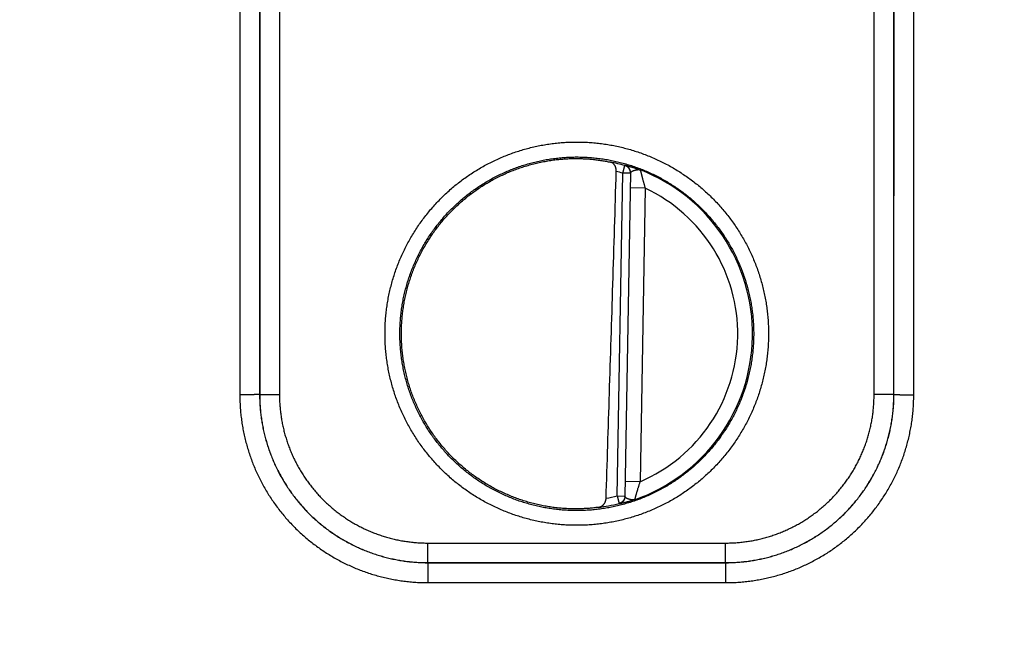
# Model space of a CAD drawing. Header units: inches. Extents: x 0 to 34, y 0 to 22.
# Tile 27 of 105: x 17.068 to 18.062, y 10.93 to 11.547. Entities that reach past the tile are written whole.
import ezdxf

# ---------------------------------------------------------------- set-up
doc = ezdxf.new("R2010")
doc.units = ezdxf.units.IN
doc.header["$LTSCALE"] = 1.87
doc.header["$MEASUREMENT"] = 0
doc.layers.get('0').update_dxf_attribs({"linetype": 'CONTINUOUS'})
doc.layers.add('DIMENSIONS', color=7, linetype='CONTINUOUS')
doc.styles.get("Standard").update_dxf_attribs({"font": 'txt', "width": 0.8})
doc.dimstyles.new('DIMSTYLE_1', dxfattribs={"dimtxt": 0.125, "dimasz": 0.18, "dimexe": 0.18, "dimexo": 0.0625, "dimgap": 0.09, "dimtad": 0, "dimtih": 1, "dimtoh": 1, "dimzin": 4, "dimdsep": 46, "dimtxsty": 'STANDARD', "dimblk": '_FILLED', "dimblk1": '_FILLED', "dimblk2": '_FILLED', "dimcen": 0.09, "dimadec": 0, "dimazin": 0, "dimtp": 0.02, "dimtm": 0.02, "dimtfac": 1, "dimtofl": 0, "dimtmove": 0, "dimatfit": 3, "dimldrblk": '_FILLED', "dimfxl": 1, "dimtolj": 1, "dimtzin": 4, "dimarcsym": 0})

# ---------------------------------------------------------------- blocks, each defined once
blk = doc.blocks.new('_FILLED')
at = {"color": 0, "linetype": 'BYBLOCK'}
blk.add_solid([(0, 0), (-1, 0.1736), (-1, -0.1736)], dxfattribs=at)
blk = doc.blocks.new('*D7')
at = {"layer": 'DIMENSIONS', "color": 2, "linetype": 'CONTINUOUS'}
for p, q in [((13.29323, 10.81557), (13.29323, 13.39823)), ((21.17348, 10.14673), (21.17348, 13.39823)), ((13.29323, 13.27323), (16.55836, 13.27323)), ((21.17348, 13.27323), (17.90836, 13.27323))]:
    blk.add_line(p, q, dxfattribs=at)
at = {"layer": 'DIMENSIONS', "color": 2, "linetype": 'CONTINUOUS', "xscale": 0.18, "yscale": 0.18, "zscale": 0.18, "rotation": 180}
blk.add_blockref('_FILLED', (13.29323, 13.27323), dxfattribs=at)
at = {"layer": 'DIMENSIONS', "color": 2, "linetype": 'CONTINUOUS', "xscale": 0.18, "yscale": 0.18, "zscale": 0.18}
blk.add_blockref('_FILLED', (21.17348, 13.27323), dxfattribs=at)
at = {"layer": 'DIMENSIONS', "color": 2, "linetype": 'CONTINUOUS', "width": 0.8}
for s, p in [('7.88', (16.62086, 13.21073)), ('[', (17.14586, 13.21073)), ('200.2', (17.24586, 13.21073)), (']', (17.74586, 13.21073))]:
    blk.add_text(s, height=0.125, dxfattribs=at).set_placement(p)

msp = doc.modelspace()

# ---------------------------------------------------------------- linework, layer by layer
at = {"color": 7, "linetype": 'CONTINUOUS'}
for p, q in [((17.29, 11.74297), (17.29008, 11.16763)), ((17.30999, 11.74315), (17.31008, 11.16781)), ((17.95089, 11.16781), (17.95097, 11.74315)), ((17.97088, 11.16763), (17.97097, 11.74297)), ((17.31025, 11.70402), (17.31017, 11.16789)), ((17.33025, 11.70384), (17.33016, 11.16772)), ((17.9308, 11.16772), (17.93072, 11.70384)), ((17.9508, 11.16789), (17.95072, 11.70402)), ((17.67695, 11.3916), (17.67911, 11.39917)), ((17.67125, 11.06535), (17.67695, 11.3916)), ((17.68482, 11.39146), (17.67695, 11.3916)), ((17.68483, 11.39182), (17.67912, 11.06485)), ((17.69956, 11.37639), (17.68456, 11.37666)), ((17.69956, 11.37639), (17.69438, 11.07975)), ((17.31008, 11.16781), (17.31017, 11.16789)), ((17.95089, 11.16781), (17.9508, 11.16789)), ((17.69438, 11.07975), (17.67938, 11.08001)), ((17.67125, 11.06535), (17.67913, 11.06521)), ((17.67125, 11.06535), (17.67315, 11.05771)), ((17.48012, 11.01772), (17.78085, 11.01772)), ((17.48012, 10.99789), (17.48012, 11.01772)), ((17.78085, 10.99789), (17.78085, 11.01772)), ((17.48008, 10.99786), (17.48008, 10.97769)), ((17.48009, 10.99786), (17.78088, 10.99786)), ((17.48012, 10.99789), (17.78085, 10.99789)), ((17.78088, 10.99786), (17.78088, 10.97769)), ((17.48008, 10.97769), (17.78088, 10.97769))]:
    msp.add_line(p, q, dxfattribs=at)
for radius, start, end in [(0.17675, 74.03059, 78.93522), (0.16888, 74.03064, 76.33344), (0.17756, 289.20153, 68.79851), (0.16257, 293.14471, 64.85529), (0.16888, 280.09604, 283.96948), (0.17675, 277.00613, 283.96941)]:
    msp.add_arc((17.63048, 11.22923), radius, start, end, dxfattribs=at)
for points, knots in [([(17.63048, 11.03563), (17.6284, 11.03563), (17.62422, 11.0357), (17.61796, 11.036), (17.61171, 11.03651), (17.60547, 11.03722), (17.59926, 11.03813), (17.59309, 11.03924), (17.58695, 11.04055), (17.58086, 11.04206), (17.57482, 11.04376), (17.56884, 11.04566), (17.56293, 11.04775), (17.55708, 11.05004), (17.55132, 11.05251), (17.54563, 11.05516), (17.54004, 11.058), (17.53453, 11.06102), (17.52914, 11.06422), (17.52384, 11.06759), (17.51866, 11.07113), (17.51359, 11.07483), (17.50865, 11.0787), (17.50384, 11.08272), (17.49916, 11.0869), (17.49461, 11.09123), (17.49021, 11.0957), (17.48596, 11.10031), (17.48186, 11.10506), (17.47791, 11.10994), (17.47412, 11.11494), (17.4705, 11.12007), (17.46705, 11.1253), (17.46376, 11.13065), (17.46065, 11.1361), (17.45772, 11.14165), (17.45497, 11.14729), (17.45241, 11.15302), (17.45003, 11.15882), (17.44784, 11.16471), (17.44585, 11.17065), (17.44404, 11.17666), (17.44243, 11.18273), (17.44102, 11.18884), (17.43981, 11.195), (17.4388, 11.20119), (17.43799, 11.20742), (17.43738, 11.21366), (17.43697, 11.21992), (17.43677, 11.2262), (17.43677, 11.23247), (17.43697, 11.23874), (17.43738, 11.245), (17.43799, 11.25125), (17.4388, 11.25747), (17.43981, 11.26367), (17.44102, 11.26982), (17.44243, 11.27594), (17.44404, 11.282), (17.44585, 11.28801), (17.44784, 11.29396), (17.45003, 11.29984), (17.45241, 11.30565), (17.45497, 11.31138), (17.45772, 11.31702), (17.46065, 11.32257), (17.46376, 11.32802), (17.46704, 11.33336), (17.4705, 11.3386), (17.47412, 11.34373), (17.47791, 11.34873), (17.48185, 11.35361), (17.48596, 11.35836), (17.49021, 11.36297), (17.49461, 11.36744), (17.49916, 11.37177), (17.50384, 11.37595), (17.50865, 11.37997), (17.51359, 11.38384), (17.51866, 11.38754), (17.52384, 11.39108), (17.52913, 11.39445), (17.53453, 11.39764), (17.54003, 11.40066), (17.54563, 11.4035), (17.55132, 11.40616), (17.55708, 11.40863), (17.56293, 11.41091), (17.56884, 11.41301), (17.57482, 11.41491), (17.58086, 11.41661), (17.58695, 11.41812), (17.59309, 11.41943), (17.59926, 11.42054), (17.60547, 11.42145), (17.61171, 11.42216), (17.61796, 11.42267), (17.62422, 11.42297), (17.6284, 11.42304), (17.63048, 11.42304)], [0, 0, 0, 0, 0.010287, 0.020587, 0.030895, 0.041207, 0.05152, 0.06183, 0.072139, 0.082448, 0.092757, 0.103066, 0.113374, 0.123682, 0.133992, 0.144304, 0.154615, 0.164924, 0.175232, 0.185541, 0.195852, 0.206164, 0.216474, 0.226782, 0.237091, 0.247401, 0.257712, 0.268022, 0.278332, 0.288641, 0.298951, 0.309261, 0.319572, 0.329882, 0.340192, 0.350501, 0.360811, 0.371121, 0.381431, 0.391741, 0.402051, 0.412362, 0.422672, 0.432982, 0.443292, 0.453602, 0.463912, 0.474222, 0.484533, 0.494843, 0.505153, 0.515463, 0.525774, 0.536084, 0.546394, 0.556705, 0.567015, 0.577325, 0.587635, 0.597946, 0.608256, 0.618566, 0.628876, 0.639187, 0.649497, 0.659807, 0.670117, 0.680427, 0.690737, 0.701048, 0.711358, 0.721668, 0.731977, 0.742288, 0.752599, 0.762909, 0.773219, 0.783528, 0.793838, 0.804148, 0.814458, 0.824766, 0.835074, 0.845383, 0.855694, 0.866006, 0.876316, 0.886624, 0.896933, 0.907243, 0.917553, 0.927863, 0.938171, 0.948482, 0.958794, 0.969106, 0.979413, 0.989713, 1, 1, 1, 1]), ([(17.63048, 11.42304), (17.63257, 11.42304), (17.63675, 11.42297), (17.64301, 11.42267), (17.64926, 11.42216), (17.65549, 11.42145), (17.6617, 11.42054), (17.66788, 11.41943), (17.67402, 11.41812), (17.68011, 11.41661), (17.68615, 11.41491), (17.69212, 11.41301), (17.69804, 11.41091), (17.70388, 11.40863), (17.70965, 11.40616), (17.71534, 11.4035), (17.72093, 11.40066), (17.72643, 11.39764), (17.73183, 11.39445), (17.73713, 11.39108), (17.74231, 11.38754), (17.74737, 11.38384), (17.75232, 11.37997), (17.75713, 11.37595), (17.76181, 11.37177), (17.76636, 11.36744), (17.77076, 11.36297), (17.77501, 11.35836), (17.77911, 11.35361), (17.78306, 11.34873), (17.78685, 11.34373), (17.79047, 11.3386), (17.79392, 11.33336), (17.79721, 11.32802), (17.80032, 11.32257), (17.80325, 11.31702), (17.80599, 11.31138), (17.80856, 11.30565), (17.81094, 11.29984), (17.81313, 11.29396), (17.81512, 11.28801), (17.81693, 11.282), (17.81853, 11.27594), (17.81995, 11.26982), (17.82116, 11.26367), (17.82217, 11.25747), (17.82298, 11.25125), (17.82359, 11.245), (17.82399, 11.23874), (17.8242, 11.23247), (17.8242, 11.2262), (17.82399, 11.21992), (17.82359, 11.21366), (17.82298, 11.20742), (17.82217, 11.20119), (17.82116, 11.195), (17.81995, 11.18884), (17.81853, 11.18273), (17.81693, 11.17666), (17.81512, 11.17065), (17.81313, 11.16471), (17.81094, 11.15882), (17.80856, 11.15302), (17.80599, 11.14729), (17.80325, 11.14165), (17.80032, 11.1361), (17.79721, 11.13065), (17.79392, 11.1253), (17.79047, 11.12006), (17.78685, 11.11494), (17.78306, 11.10994), (17.77911, 11.10506), (17.77501, 11.10031), (17.77076, 11.0957), (17.76635, 11.09123), (17.76181, 11.0869), (17.75713, 11.08272), (17.75231, 11.0787), (17.74737, 11.07483), (17.74231, 11.07112), (17.73713, 11.06759), (17.73183, 11.06422), (17.72643, 11.06102), (17.72093, 11.058), (17.71534, 11.05517), (17.70965, 11.05251), (17.70388, 11.05004), (17.69804, 11.04775), (17.69213, 11.04566), (17.68614, 11.04376), (17.68011, 11.04206), (17.67402, 11.04055), (17.66788, 11.03924), (17.6617, 11.03813), (17.65549, 11.03722), (17.64926, 11.03651), (17.64301, 11.036), (17.63675, 11.0357), (17.63257, 11.03563), (17.63048, 11.03563)], [0, 0, 0, 0, 0.010287, 0.020587, 0.030895, 0.041207, 0.05152, 0.06183, 0.072139, 0.082448, 0.092757, 0.103066, 0.113374, 0.123683, 0.133993, 0.144304, 0.154616, 0.164925, 0.175232, 0.185541, 0.195852, 0.206164, 0.216475, 0.226783, 0.237092, 0.247402, 0.257714, 0.268024, 0.278334, 0.288643, 0.298953, 0.309263, 0.319574, 0.329884, 0.340194, 0.350503, 0.360813, 0.371123, 0.381433, 0.391743, 0.402053, 0.412364, 0.422674, 0.432984, 0.443294, 0.453604, 0.463914, 0.474225, 0.484535, 0.494845, 0.505156, 0.515466, 0.525776, 0.536086, 0.546397, 0.556707, 0.567017, 0.577327, 0.587638, 0.597948, 0.608258, 0.618568, 0.628879, 0.639189, 0.649499, 0.659809, 0.670119, 0.680429, 0.69074, 0.70105, 0.71136, 0.72167, 0.73198, 0.74229, 0.752601, 0.762911, 0.773221, 0.78353, 0.79384, 0.80415, 0.814459, 0.824767, 0.835074, 0.845383, 0.855695, 0.866006, 0.876316, 0.886624, 0.896933, 0.907243, 0.917554, 0.927863, 0.938172, 0.948482, 0.958794, 0.969106, 0.979413, 0.989713, 1, 1, 1, 1]), ([(17.63048, 11.0505), (17.62851, 11.0505), (17.62457, 11.05056), (17.61867, 11.05085), (17.61277, 11.05134), (17.6069, 11.05203), (17.60105, 11.0529), (17.59524, 11.05397), (17.58946, 11.05523), (17.58373, 11.05669), (17.57805, 11.05833), (17.57243, 11.06015), (17.56687, 11.06217), (17.56138, 11.06436), (17.55597, 11.06674), (17.55063, 11.06929), (17.54539, 11.07202), (17.54024, 11.07492), (17.53518, 11.07799), (17.53024, 11.08122), (17.5254, 11.08462), (17.52067, 11.08817), (17.51607, 11.09188), (17.5116, 11.09574), (17.50725, 11.09974), (17.50304, 11.10388), (17.49896, 11.10816), (17.49504, 11.11258), (17.49126, 11.11712), (17.48763, 11.12178), (17.48415, 11.12656), (17.48084, 11.13145), (17.47769, 11.13645), (17.47471, 11.14155), (17.4719, 11.14675), (17.46926, 11.15204), (17.4668, 11.15741), (17.46451, 11.16286), (17.46241, 11.16838), (17.46049, 11.17397), (17.45876, 11.17962), (17.45722, 11.18532), (17.45586, 11.19107), (17.45469, 11.19686), (17.45372, 11.20269), (17.45294, 11.20855), (17.45236, 11.21443), (17.45196, 11.22033), (17.45177, 11.22623), (17.45177, 11.23214), (17.45196, 11.23805), (17.45235, 11.24394), (17.45294, 11.24982), (17.45372, 11.25568), (17.45469, 11.26151), (17.45585, 11.26731), (17.45721, 11.27306), (17.45875, 11.27876), (17.46048, 11.28441), (17.4624, 11.29), (17.4645, 11.29553), (17.46679, 11.30098), (17.46925, 11.30635), (17.47189, 11.31164), (17.4747, 11.31684), (17.47768, 11.32194), (17.48083, 11.32694), (17.48415, 11.33184), (17.48762, 11.33662), (17.49125, 11.34128), (17.49503, 11.34582), (17.49896, 11.35024), (17.50304, 11.35452), (17.50725, 11.35867), (17.5116, 11.36267), (17.51607, 11.36653), (17.52068, 11.37024), (17.5254, 11.37379), (17.53024, 11.37718), (17.53518, 11.38042), (17.54023, 11.38349), (17.54539, 11.38639), (17.55063, 11.38911), (17.55596, 11.39167), (17.56138, 11.39404), (17.56687, 11.39624), (17.57243, 11.39825), (17.57805, 11.40008), (17.58373, 11.40172), (17.58946, 11.40317), (17.59524, 11.40443), (17.60105, 11.4055), (17.6069, 11.40638), (17.61277, 11.40706), (17.61867, 11.40755), (17.62457, 11.40785), (17.62851, 11.40791), (17.63048, 11.40791)], [0, 0, 0, 0, 0.010531, 0.021062, 0.031592, 0.042123, 0.052654, 0.063186, 0.073717, 0.084246, 0.094773, 0.1053, 0.115826, 0.126354, 0.136883, 0.147415, 0.157946, 0.168474, 0.179002, 0.18953, 0.200058, 0.210586, 0.22111, 0.231632, 0.242154, 0.252678, 0.263201, 0.273724, 0.284246, 0.294768, 0.305291, 0.315813, 0.326336, 0.336858, 0.34738, 0.357902, 0.368425, 0.378948, 0.389471, 0.399994, 0.410517, 0.42104, 0.431564, 0.442088, 0.452611, 0.463135, 0.473659, 0.484183, 0.494708, 0.505232, 0.515756, 0.52628, 0.536805, 0.54733, 0.557855, 0.56838, 0.578905, 0.58943, 0.599955, 0.610481, 0.621006, 0.631531, 0.642057, 0.652583, 0.663109, 0.673634, 0.68416, 0.694686, 0.705213, 0.715739, 0.726266, 0.736792, 0.747318, 0.757845, 0.768371, 0.778898, 0.789424, 0.799949, 0.810474, 0.820998, 0.831521, 0.842048, 0.852578, 0.863109, 0.87364, 0.884169, 0.894697, 0.905225, 0.915754, 0.926283, 0.936814, 0.947346, 0.957877, 0.968407, 0.978938, 0.989469, 1, 1, 1, 1]), ([(17.60095, 11.05462), (17.59903, 11.05495), (17.59519, 11.05566), (17.58948, 11.05692), (17.58381, 11.05837), (17.57819, 11.06001), (17.57262, 11.06183), (17.56712, 11.06383), (17.56169, 11.06601), (17.55634, 11.06838), (17.55106, 11.07091), (17.54587, 11.07362), (17.54078, 11.0765), (17.53578, 11.07955), (17.53088, 11.08276), (17.5261, 11.08613), (17.52143, 11.08966), (17.51687, 11.09333), (17.51244, 11.09716), (17.50814, 11.10113), (17.50398, 11.10524), (17.49995, 11.10949), (17.49606, 11.11387), (17.49232, 11.11837), (17.48873, 11.123), (17.4853, 11.12774), (17.48203, 11.13259), (17.47891, 11.13755), (17.47596, 11.1426), (17.47318, 11.14776), (17.47058, 11.153), (17.46814, 11.15832), (17.46589, 11.16372), (17.46381, 11.1692), (17.46192, 11.17474), (17.46021, 11.18033), (17.45868, 11.18599), (17.45735, 11.19169), (17.4562, 11.19743), (17.45524, 11.2032), (17.45448, 11.20901), (17.4539, 11.21483), (17.45352, 11.22067), (17.45333, 11.22653), (17.45334, 11.23238), (17.45354, 11.23823), (17.45393, 11.24407), (17.45451, 11.2499), (17.45529, 11.2557), (17.45626, 11.26147), (17.45742, 11.26721), (17.45876, 11.27291), (17.4603, 11.27856), (17.46202, 11.28415), (17.46392, 11.28969), (17.46601, 11.29516), (17.46828, 11.30055), (17.47072, 11.30587), (17.47334, 11.31111), (17.47613, 11.31626), (17.47908, 11.32131), (17.48221, 11.32626), (17.48549, 11.33111), (17.48893, 11.33584), (17.49253, 11.34046), (17.49628, 11.34496), (17.50017, 11.34933), (17.50421, 11.35357), (17.50838, 11.35767), (17.51269, 11.36163), (17.51713, 11.36545), (17.52169, 11.36912), (17.52637, 11.37264), (17.53116, 11.376), (17.53606, 11.3792), (17.54106, 11.38224), (17.54616, 11.38511), (17.55136, 11.38781), (17.55664, 11.39034), (17.562, 11.39269), (17.56743, 11.39486), (17.57294, 11.39685), (17.5785, 11.39866), (17.58413, 11.40029), (17.5898, 11.40173), (17.59552, 11.40298), (17.60127, 11.40404), (17.60513, 11.40462), (17.60707, 11.40487)], [0, 0, 0, 0, 0.011626, 0.023254, 0.03488, 0.046508, 0.058134, 0.069761, 0.081389, 0.093014, 0.104642, 0.11627, 0.127896, 0.139525, 0.151151, 0.162779, 0.174407, 0.186033, 0.197662, 0.209288, 0.220917, 0.232545, 0.244172, 0.255801, 0.267428, 0.279057, 0.290686, 0.302313, 0.313942, 0.32557, 0.337198, 0.348828, 0.360455, 0.372085, 0.383713, 0.395341, 0.406971, 0.418598, 0.430228, 0.441857, 0.453485, 0.465115, 0.476743, 0.488373, 0.500001, 0.51163, 0.52326, 0.534887, 0.546517, 0.558146, 0.569774, 0.581404, 0.593031, 0.604661, 0.61629, 0.627917, 0.639547, 0.651174, 0.662803, 0.674432, 0.686059, 0.697689, 0.709316, 0.720945, 0.732573, 0.7442, 0.755829, 0.767456, 0.779084, 0.790713, 0.802339, 0.813968, 0.825594, 0.837222, 0.84885, 0.860476, 0.872104, 0.883731, 0.895358, 0.906986, 0.918611, 0.93024, 0.941866, 0.953493, 0.965121, 0.976746, 0.988374, 1, 1, 1, 1]), ([(17.60707, 11.40487), (17.60795, 11.40499), (17.60971, 11.40521), (17.61234, 11.4055), (17.61497, 11.40575), (17.61759, 11.40595), (17.62019, 11.40612), (17.62279, 11.40624), (17.62537, 11.40632), (17.62793, 11.40637), (17.62964, 11.40637), (17.63048, 11.40637)], [0, 0, 0, 0, 0.113457, 0.226431, 0.338814, 0.45062, 0.561858, 0.67242, 0.782314, 0.891545, 1, 1, 1, 1]), ([(17.63048, 11.40791), (17.63245, 11.40791), (17.6364, 11.40785), (17.6423, 11.40755), (17.64819, 11.40706), (17.65407, 11.40638), (17.65992, 11.4055), (17.66573, 11.40443), (17.67151, 11.40317), (17.67724, 11.40172), (17.68292, 11.40008), (17.68854, 11.39825), (17.6941, 11.39624), (17.69959, 11.39405), (17.705, 11.39167), (17.71033, 11.38912), (17.71558, 11.38639), (17.72073, 11.38349), (17.72578, 11.38042), (17.73073, 11.37718), (17.73557, 11.37379), (17.74029, 11.37024), (17.7449, 11.36653), (17.74937, 11.36267), (17.75372, 11.35867), (17.75793, 11.35452), (17.762, 11.35024), (17.76593, 11.34583), (17.76971, 11.34129), (17.77334, 11.33663), (17.77681, 11.33185), (17.78013, 11.32696), (17.78327, 11.32196), (17.78626, 11.31686), (17.78907, 11.31166), (17.79171, 11.30637), (17.79417, 11.301), (17.79645, 11.29555), (17.79856, 11.29003), (17.80047, 11.28444), (17.80221, 11.27879), (17.80375, 11.27309), (17.80511, 11.26734), (17.80627, 11.26154), (17.80725, 11.25572), (17.80803, 11.24986), (17.80861, 11.24398), (17.809, 11.23808), (17.8092, 11.23218), (17.8092, 11.22627), (17.80901, 11.22036), (17.80862, 11.21446), (17.80803, 11.20858), (17.80725, 11.20272), (17.80628, 11.19689), (17.80512, 11.1911), (17.80376, 11.18535), (17.80222, 11.17964), (17.80048, 11.17399), (17.79857, 11.1684), (17.79646, 11.16288), (17.79418, 11.15743), (17.79172, 11.15205), (17.78908, 11.14677), (17.78627, 11.14157), (17.78328, 11.13647), (17.78013, 11.13146), (17.77682, 11.12657), (17.77335, 11.12179), (17.76972, 11.11712), (17.76594, 11.11258), (17.76201, 11.10816), (17.75793, 11.10388), (17.75372, 11.09974), (17.74937, 11.09573), (17.74489, 11.09188), (17.74029, 11.08817), (17.73557, 11.08461), (17.73073, 11.08122), (17.72578, 11.07799), (17.72073, 11.07492), (17.71558, 11.07202), (17.71034, 11.06929), (17.705, 11.06674), (17.69959, 11.06436), (17.6941, 11.06217), (17.68854, 11.06015), (17.68292, 11.05833), (17.67724, 11.05669), (17.67151, 11.05523), (17.66573, 11.05397), (17.65992, 11.0529), (17.65407, 11.05203), (17.64819, 11.05134), (17.6423, 11.05085), (17.6364, 11.05056), (17.63245, 11.0505), (17.63048, 11.0505)], [0, 0, 0, 0, 0.010531, 0.021061, 0.031592, 0.042122, 0.052653, 0.063185, 0.073715, 0.084244, 0.094772, 0.105298, 0.115824, 0.126352, 0.136881, 0.147412, 0.157943, 0.168472, 0.178999, 0.189527, 0.200056, 0.210583, 0.221107, 0.231629, 0.242152, 0.252675, 0.263199, 0.273721, 0.284242, 0.294764, 0.305286, 0.315808, 0.32633, 0.336853, 0.347375, 0.357898, 0.36842, 0.378944, 0.389467, 0.39999, 0.410514, 0.421037, 0.431561, 0.442085, 0.452609, 0.463133, 0.473657, 0.484181, 0.494706, 0.50523, 0.515755, 0.52628, 0.536804, 0.54733, 0.557855, 0.56838, 0.578905, 0.58943, 0.599956, 0.610482, 0.621007, 0.631533, 0.642059, 0.652585, 0.663111, 0.673636, 0.684163, 0.694689, 0.705216, 0.715742, 0.726269, 0.736796, 0.747322, 0.757849, 0.768376, 0.778903, 0.789429, 0.799954, 0.810478, 0.821001, 0.831524, 0.84205, 0.852579, 0.863111, 0.873642, 0.88417, 0.894698, 0.905226, 0.915755, 0.926285, 0.936816, 0.947347, 0.957877, 0.968408, 0.978939, 0.989469, 1, 1, 1, 1]), ([(17.63048, 11.40637), (17.63137, 11.40636), (17.63315, 11.40634), (17.63579, 11.40626), (17.63841, 11.40614), (17.641, 11.40599), (17.64355, 11.40579), (17.64607, 11.40556), (17.64855, 11.4053), (17.65099, 11.40501), (17.65337, 11.40468), (17.6557, 11.40433), (17.65797, 11.40395), (17.66018, 11.40356), (17.66232, 11.40314), (17.66372, 11.40285), (17.66441, 11.4027)], [0, 0, 0, 0, 0.078087, 0.155527, 0.232216, 0.308123, 0.383127, 0.457179, 0.530147, 0.601923, 0.672394, 0.741402, 0.808835, 0.874499, 0.938277, 1, 1, 1, 1]), ([(17.67039, 11.39333), (17.67039, 11.3935), (17.67039, 11.39383), (17.67038, 11.39433), (17.67034, 11.39484), (17.67028, 11.39536), (17.67019, 11.39588), (17.67008, 11.39641), (17.66994, 11.39693), (17.66978, 11.39745), (17.66959, 11.39797), (17.66937, 11.39848), (17.66912, 11.39897), (17.66884, 11.39946), (17.66853, 11.39992), (17.66819, 11.40036), (17.66782, 11.40078), (17.66742, 11.40117), (17.66698, 11.40153), (17.66652, 11.40185), (17.66603, 11.40213), (17.66551, 11.40237), (17.66497, 11.40256), (17.6646, 11.40266), (17.66441, 11.4027)], [0, 0, 0, 0, 0.041014, 0.082841, 0.125375, 0.168637, 0.212502, 0.256976, 0.301915, 0.347282, 0.392966, 0.438902, 0.485022, 0.531236, 0.577539, 0.623856, 0.670235, 0.716643, 0.763181, 0.809864, 0.856822, 0.904083, 0.951777, 1, 1, 1, 1]), ([(17.67911, 11.39917), (17.67911, 11.39921), (17.67911, 11.39929), (17.67912, 11.39941), (17.67912, 11.39949), (17.67912, 11.39953)], [0, 0, 0, 0, 0.333447, 0.666739, 1, 1, 1, 1]), ([(17.68482, 11.39182), (17.68482, 11.39188), (17.68481, 11.39212), (17.68477, 11.39254), (17.68469, 11.39308), (17.68457, 11.39361), (17.68441, 11.39413), (17.68422, 11.39464), (17.68399, 11.39513), (17.68373, 11.39561), (17.68344, 11.39606), (17.68312, 11.3965), (17.68276, 11.39691), (17.68238, 11.3973), (17.68198, 11.39766), (17.68155, 11.39799), (17.6811, 11.3983), (17.68062, 11.39857), (17.68014, 11.3988), (17.67963, 11.399), (17.67929, 11.39912), (17.67911, 11.39917)], [0, 0, 0, 0, 0.01834, 0.072872, 0.127405, 0.181939, 0.236472, 0.291007, 0.345541, 0.400076, 0.454612, 0.509148, 0.563685, 0.618222, 0.67276, 0.727299, 0.781838, 0.836378, 0.890918, 0.945458, 1, 1, 1, 1]), ([(17.67912, 11.39953), (17.67912, 11.39954), (17.67919, 11.39955), (17.67927, 11.39954), (17.67946, 11.39951), (17.67971, 11.39946), (17.68003, 11.39939), (17.68043, 11.3993), (17.6809, 11.39919), (17.68144, 11.39905), (17.68206, 11.39889), (17.68275, 11.3987), (17.68351, 11.39849), (17.68434, 11.39825), (17.68524, 11.39799), (17.68621, 11.39769), (17.68724, 11.39737), (17.68833, 11.39702), (17.68948, 11.39664), (17.6907, 11.39622), (17.69198, 11.39578), (17.69332, 11.39529), (17.69423, 11.39495), (17.6947, 11.39478)], [0, 0, 0, 0, 0.002339, 0.008825, 0.01982, 0.03542, 0.055681, 0.080614, 0.110239, 0.144591, 0.183673, 0.227445, 0.275849, 0.328819, 0.386299, 0.448218, 0.514457, 0.584829, 0.659242, 0.73782, 0.820682, 0.90798, 1, 1, 1, 1]), ([(17.68483, 11.39182), (17.68483, 11.392), (17.68482, 11.39236), (17.68478, 11.3929), (17.68469, 11.39344), (17.68457, 11.39397), (17.68442, 11.39449), (17.68422, 11.395), (17.684, 11.39549), (17.68374, 11.39597), (17.68344, 11.39643), (17.68312, 11.39686), (17.68277, 11.39728), (17.68239, 11.39766), (17.68198, 11.39802), (17.68155, 11.39836), (17.6811, 11.39866), (17.68063, 11.39893), (17.68014, 11.39916), (17.67963, 11.39937), (17.67929, 11.39948), (17.67912, 11.39953)], [0, 0, 0, 0, 0.052624, 0.105251, 0.15788, 0.210508, 0.263138, 0.315767, 0.368397, 0.421028, 0.473659, 0.52629, 0.578923, 0.631555, 0.684189, 0.736823, 0.789457, 0.842092, 0.894728, 0.947364, 1, 1, 1, 1]), ([(17.66009, 11.06297), (17.66124, 11.09835), (17.66355, 11.17043), (17.66698, 11.28055), (17.66925, 11.35529), (17.67039, 11.39333)], [0, 0, 0, 0, 0.321342, 0.654566, 1, 1, 1, 1]), ([(17.68483, 11.39182), (17.68483, 11.39191), (17.68486, 11.3921), (17.68498, 11.39237), (17.68518, 11.39264), (17.68547, 11.39292), (17.68586, 11.3932), (17.68634, 11.39348), (17.68692, 11.39376), (17.68757, 11.39403), (17.68826, 11.39428), (17.68898, 11.39451), (17.68971, 11.3947), (17.69044, 11.39487), (17.69117, 11.395), (17.69192, 11.39508), (17.69266, 11.39512), (17.69337, 11.39508), (17.69406, 11.39498), (17.69449, 11.39485), (17.6947, 11.39478)], [0, 0, 0, 0, 0.024559, 0.050811, 0.080807, 0.116435, 0.159415, 0.210646, 0.26956, 0.334534, 0.402755, 0.471508, 0.540074, 0.607972, 0.675511, 0.743663, 0.811503, 0.877101, 0.939714, 1, 1, 1, 1]), ([(17.69469, 11.39478), (17.69469, 11.39477), (17.69472, 11.39472), (17.69473, 11.39462), (17.69477, 11.39448), (17.69482, 11.39428), (17.69487, 11.39403), (17.69494, 11.39373), (17.69503, 11.39338), (17.69512, 11.39298), (17.69523, 11.39252), (17.69535, 11.39201), (17.69549, 11.39145), (17.69564, 11.39083), (17.6958, 11.39015), (17.69599, 11.38942), (17.69618, 11.38863), (17.6964, 11.38778), (17.69663, 11.38688), (17.69688, 11.38592), (17.69715, 11.3849), (17.69744, 11.38383), (17.69774, 11.3827), (17.69807, 11.38153), (17.69841, 11.38031), (17.69878, 11.37904), (17.69916, 11.37773), (17.69942, 11.37684), (17.69956, 11.37639)], [0, 0, 0, 0, 0.002837, 0.007971, 0.01587, 0.026511, 0.039888, 0.055996, 0.07487, 0.09659, 0.121226, 0.148822, 0.179385, 0.212933, 0.249525, 0.289199, 0.331982, 0.377902, 0.426961, 0.479132, 0.534381, 0.592662, 0.653917, 0.718057, 0.78493, 0.854349, 0.926111, 1, 1, 1, 1]), ([(17.31008, 11.1678), (17.31007, 11.1678), (17.31001, 11.16779), (17.3099, 11.16778), (17.30973, 11.16777), (17.30949, 11.16776), (17.3092, 11.16776), (17.30885, 11.16775), (17.30844, 11.16774), (17.30798, 11.16773), (17.30746, 11.16772), (17.30688, 11.16771), (17.30626, 11.1677), (17.30558, 11.1677), (17.30486, 11.16769), (17.30409, 11.16768), (17.30328, 11.16767), (17.30242, 11.16767), (17.30153, 11.16766), (17.30061, 11.16766), (17.29965, 11.16765), (17.29866, 11.16765), (17.29765, 11.16764), (17.29661, 11.16764), (17.29556, 11.16764), (17.29448, 11.16763), (17.29339, 11.16763), (17.2923, 11.16763), (17.29119, 11.16763), (17.29045, 11.16763), (17.29008, 11.16763)], [0, 0, 0, 0, 0.002552, 0.008148, 0.016787, 0.028448, 0.043096, 0.060686, 0.081166, 0.104471, 0.130532, 0.159267, 0.190588, 0.2244, 0.260597, 0.29907, 0.339698, 0.382358, 0.426919, 0.473242, 0.521186, 0.570603, 0.621342, 0.673245, 0.726154, 0.779905, 0.834334, 0.889272, 0.944551, 1, 1, 1, 1]), ([(17.29008, 11.16763), (17.29009, 11.1656), (17.29015, 11.16155), (17.29044, 11.15547), (17.29093, 11.1494), (17.29161, 11.14335), (17.29249, 11.13732), (17.29356, 11.13133), (17.29482, 11.12537), (17.29627, 11.11945), (17.29791, 11.11359), (17.29974, 11.10778), (17.30175, 11.10203), (17.30394, 11.09635), (17.30632, 11.09074), (17.30887, 11.08521), (17.31161, 11.07976), (17.31451, 11.07441), (17.31758, 11.06915), (17.32082, 11.064), (17.32423, 11.05895), (17.32779, 11.05401), (17.33152, 11.04918), (17.33539, 11.04448), (17.33941, 11.03991), (17.34358, 11.03547), (17.34789, 11.03116), (17.35233, 11.027), (17.3569, 11.02297), (17.36161, 11.0191), (17.36643, 11.01538), (17.37137, 11.01182), (17.37642, 11.00841), (17.38158, 11.00517), (17.38684, 11.0021), (17.3922, 10.9992), (17.39764, 10.99647), (17.40317, 10.99391), (17.40878, 10.99154), (17.41446, 10.98934), (17.42021, 10.98733), (17.42603, 10.9855), (17.4319, 10.98386), (17.43781, 10.98241), (17.44377, 10.98116), (17.44977, 10.98009), (17.4558, 10.97921), (17.46185, 10.97853), (17.46793, 10.97804), (17.474, 10.97775), (17.47806, 10.97769), (17.48008, 10.97769)], [0, 0, 0, 0, 0.020364, 0.040755, 0.061164, 0.081579, 0.10199, 0.122392, 0.142793, 0.163201, 0.183615, 0.204029, 0.224438, 0.244845, 0.265253, 0.285661, 0.30607, 0.326479, 0.346888, 0.367296, 0.387705, 0.408115, 0.428524, 0.448934, 0.469343, 0.489752, 0.510162, 0.530571, 0.550981, 0.571392, 0.591803, 0.612214, 0.632625, 0.653036, 0.673448, 0.69386, 0.714273, 0.734685, 0.755097, 0.775508, 0.795922, 0.816341, 0.83676, 0.857173, 0.87758, 0.897988, 0.918405, 0.938824, 0.959237, 0.979633, 1, 1, 1, 1]), ([(17.31008, 11.16781), (17.31008, 11.16591), (17.31015, 11.16213), (17.31043, 11.15645), (17.31091, 11.15079), (17.31157, 11.14515), (17.31242, 11.13953), (17.31346, 11.13395), (17.31468, 11.1284), (17.31609, 11.1229), (17.31769, 11.11744), (17.31946, 11.11205), (17.32142, 11.10671), (17.32355, 11.10144), (17.32585, 11.09625), (17.32833, 11.09114), (17.33098, 11.08611), (17.33379, 11.08118), (17.33677, 11.07634), (17.33991, 11.0716), (17.3432, 11.06697), (17.34665, 11.06246), (17.35024, 11.05806), (17.35398, 11.05378), (17.35786, 11.04964), (17.36188, 11.04562), (17.36603, 11.04174), (17.3703, 11.038), (17.3747, 11.03441), (17.37922, 11.03096), (17.38385, 11.02767), (17.38859, 11.02453), (17.39343, 11.02156), (17.39836, 11.01874), (17.40339, 11.0161), (17.40851, 11.01362), (17.4137, 11.01131), (17.41897, 11.00918), (17.42431, 11.00723), (17.42971, 11.00546), (17.43516, 11.00386), (17.44067, 11.00246), (17.44622, 11.00123), (17.45181, 11.00019), (17.45743, 10.99934), (17.46307, 10.99868), (17.46873, 10.99821), (17.47441, 10.99792), (17.47819, 10.99786), (17.48009, 10.99786)], [0, 0, 0, 0, 0.021276, 0.042547, 0.063819, 0.085091, 0.106364, 0.127639, 0.148915, 0.170191, 0.191465, 0.212741, 0.234018, 0.255297, 0.276576, 0.297854, 0.319131, 0.340409, 0.361688, 0.382966, 0.404238, 0.425508, 0.446777, 0.468046, 0.489317, 0.510588, 0.531858, 0.553127, 0.574396, 0.595666, 0.61694, 0.638219, 0.6595, 0.680781, 0.702062, 0.723343, 0.744627, 0.765912, 0.787195, 0.808477, 0.829759, 0.851043, 0.872327, 0.893609, 0.914888, 0.936164, 0.957441, 0.978718, 1, 1, 1, 1]), ([(17.31017, 11.16789), (17.31017, 11.16599), (17.31023, 11.1622), (17.31051, 11.15653), (17.31099, 11.15086), (17.31165, 11.14521), (17.3125, 11.13959), (17.31354, 11.134), (17.31477, 11.12845), (17.31618, 11.12295), (17.31777, 11.11749), (17.31954, 11.11209), (17.3215, 11.10676), (17.32363, 11.10149), (17.32593, 11.09629), (17.32841, 11.09118), (17.33106, 11.08615), (17.33387, 11.08122), (17.33685, 11.07638), (17.33998, 11.07164), (17.34327, 11.06701), (17.34672, 11.0625), (17.35031, 11.0581), (17.35405, 11.05382), (17.35793, 11.04968), (17.36194, 11.04566), (17.36609, 11.04178), (17.37036, 11.03804), (17.37476, 11.03445), (17.37928, 11.03101), (17.3839, 11.02771), (17.38864, 11.02458), (17.39348, 11.0216), (17.39841, 11.01879), (17.40344, 11.01614), (17.40855, 11.01366), (17.41374, 11.01136), (17.419, 11.00923), (17.42434, 11.00727), (17.42974, 11.0055), (17.43519, 11.00391), (17.4407, 11.0025), (17.44624, 11.00127), (17.45183, 11.00023), (17.45745, 10.99938), (17.46309, 10.99872), (17.46876, 10.99824), (17.47444, 10.99796), (17.47822, 10.99789), (17.48012, 10.99789)], [0, 0, 0, 0, 0.021291, 0.042583, 0.063875, 0.085166, 0.106454, 0.127741, 0.149026, 0.170311, 0.191596, 0.21288, 0.234161, 0.25544, 0.276718, 0.297997, 0.319274, 0.340549, 0.361821, 0.383092, 0.404363, 0.425635, 0.446903, 0.468168, 0.489431, 0.510692, 0.531955, 0.553219, 0.574485, 0.595752, 0.617019, 0.638285, 0.659553, 0.680822, 0.702095, 0.723367, 0.744638, 0.765911, 0.787185, 0.808463, 0.829742, 0.85102, 0.872298, 0.893578, 0.91486, 0.936145, 0.957431, 0.978717, 1, 1, 1, 1]), ([(17.31017, 11.16789), (17.31018, 11.16788), (17.31024, 11.16788), (17.31035, 11.16787), (17.31052, 11.16786), (17.31075, 11.16785), (17.31105, 11.16784), (17.3114, 11.16783), (17.31181, 11.16782), (17.31227, 11.16781), (17.31279, 11.16781), (17.31337, 11.1678), (17.31399, 11.16779), (17.31467, 11.16778), (17.31539, 11.16777), (17.31616, 11.16777), (17.31697, 11.16776), (17.31782, 11.16775), (17.31871, 11.16775), (17.31964, 11.16774), (17.3206, 11.16774), (17.32159, 11.16773), (17.3226, 11.16773), (17.32364, 11.16773), (17.32469, 11.16772), (17.32577, 11.16772), (17.32685, 11.16772), (17.32795, 11.16772), (17.32906, 11.16772), (17.32979, 11.16772), (17.33016, 11.16772)], [0, 0, 0, 0, 0.002552, 0.008148, 0.016787, 0.028448, 0.043096, 0.060687, 0.081166, 0.104472, 0.130533, 0.159268, 0.19059, 0.224401, 0.260599, 0.299071, 0.3397, 0.38236, 0.426921, 0.473244, 0.521188, 0.570606, 0.621344, 0.673247, 0.726156, 0.779907, 0.834335, 0.889273, 0.944551, 1, 1, 1, 1]), ([(17.33016, 11.16772), (17.33016, 11.16601), (17.33022, 11.16259), (17.33048, 11.15748), (17.33092, 11.15237), (17.33153, 11.14728), (17.33231, 11.14221), (17.33327, 11.13718), (17.3344, 11.13219), (17.33569, 11.12723), (17.33716, 11.12232), (17.33879, 11.11746), (17.34059, 11.11266), (17.34255, 11.10793), (17.34467, 11.10327), (17.34695, 11.09868), (17.34938, 11.09417), (17.35197, 11.08975), (17.3547, 11.08542), (17.35758, 11.08118), (17.36061, 11.07705), (17.36377, 11.07302), (17.36707, 11.0691), (17.3705, 11.0653), (17.37406, 11.06162), (17.37774, 11.05806), (17.38154, 11.05463), (17.38546, 11.05133), (17.38949, 11.04816), (17.39362, 11.04514), (17.39785, 11.04226), (17.40218, 11.03952), (17.4066, 11.03694), (17.41111, 11.0345), (17.4157, 11.03222), (17.42036, 11.0301), (17.42509, 11.02814), (17.42989, 11.02635), (17.43474, 11.02471), (17.43965, 11.02325), (17.44461, 11.02195), (17.4496, 11.02082), (17.45463, 11.01987), (17.45969, 11.01908), (17.46478, 11.01847), (17.46989, 11.01804), (17.475, 11.01777), (17.47841, 11.01772), (17.48012, 11.01772)], [0, 0, 0, 0, 0.021732, 0.043482, 0.065241, 0.087, 0.10875, 0.130487, 0.152219, 0.173957, 0.195707, 0.217459, 0.239206, 0.260948, 0.282688, 0.304429, 0.326169, 0.347907, 0.369644, 0.391381, 0.41312, 0.434859, 0.456596, 0.478332, 0.500067, 0.521801, 0.543536, 0.565272, 0.587009, 0.608745, 0.630479, 0.652212, 0.673947, 0.695682, 0.717417, 0.739152, 0.760888, 0.782628, 0.804374, 0.826117, 0.847848, 0.869572, 0.891301, 0.913044, 0.934794, 0.956543, 0.978282, 1, 1, 1, 1]), ([(17.78085, 10.99789), (17.78274, 10.99789), (17.78653, 10.99796), (17.79221, 10.99824), (17.79787, 10.99872), (17.80352, 10.99938), (17.80914, 11.00023), (17.81472, 11.00127), (17.82027, 11.0025), (17.82578, 11.00391), (17.83123, 11.0055), (17.83663, 11.00727), (17.84197, 11.00923), (17.84723, 11.01136), (17.85242, 11.01366), (17.85754, 11.01614), (17.86256, 11.01879), (17.8675, 11.0216), (17.87233, 11.02458), (17.87707, 11.02772), (17.8817, 11.03101), (17.88621, 11.03445), (17.89061, 11.03805), (17.89488, 11.04179), (17.89903, 11.04567), (17.90304, 11.04968), (17.90692, 11.05383), (17.91066, 11.0581), (17.91425, 11.0625), (17.9177, 11.06702), (17.92099, 11.07165), (17.92412, 11.07638), (17.9271, 11.08122), (17.92991, 11.08616), (17.93256, 11.09118), (17.93504, 11.0963), (17.93734, 11.10149), (17.93947, 11.10676), (17.94143, 11.11209), (17.9432, 11.11749), (17.94479, 11.12295), (17.9462, 11.12845), (17.94743, 11.134), (17.94847, 11.13959), (17.94932, 11.14521), (17.94998, 11.15086), (17.95045, 11.15653), (17.95074, 11.1622), (17.9508, 11.16599), (17.9508, 11.16789)], [0, 0, 0, 0, 0.021284, 0.042569, 0.063855, 0.085139, 0.106421, 0.127701, 0.14898, 0.170259, 0.191539, 0.212817, 0.234093, 0.255367, 0.276641, 0.297915, 0.319189, 0.34046, 0.361729, 0.382997, 0.404266, 0.425536, 0.446803, 0.468067, 0.489329, 0.510591, 0.531853, 0.553118, 0.574386, 0.595655, 0.616924, 0.638193, 0.659463, 0.680737, 0.702013, 0.723289, 0.744565, 0.765842, 0.787122, 0.808405, 0.82969, 0.850974, 0.872258, 0.893545, 0.914833, 0.936125, 0.957417, 0.97871, 1, 1, 1, 1]), ([(17.78085, 11.01772), (17.78256, 11.01772), (17.78597, 11.01777), (17.79108, 11.01804), (17.79619, 11.01847), (17.80128, 11.01908), (17.80634, 11.01987), (17.81137, 11.02082), (17.81637, 11.02195), (17.82132, 11.02325), (17.82623, 11.02471), (17.83108, 11.02635), (17.83588, 11.02814), (17.84061, 11.0301), (17.84527, 11.03223), (17.84986, 11.0345), (17.85437, 11.03694), (17.85879, 11.03952), (17.86312, 11.04226), (17.86735, 11.04514), (17.87148, 11.04817), (17.87551, 11.05133), (17.87943, 11.05463), (17.88323, 11.05806), (17.88691, 11.06162), (17.89047, 11.0653), (17.8939, 11.06911), (17.8972, 11.07302), (17.90036, 11.07705), (17.90339, 11.08119), (17.90627, 11.08542), (17.909, 11.08975), (17.91159, 11.09417), (17.91402, 11.09868), (17.9163, 11.10327), (17.91842, 11.10793), (17.92038, 11.11267), (17.92218, 11.11746), (17.92381, 11.12232), (17.92528, 11.12723), (17.92657, 11.13219), (17.9277, 11.13718), (17.92866, 11.14222), (17.92944, 11.14728), (17.93005, 11.15237), (17.93049, 11.15748), (17.93075, 11.16259), (17.9308, 11.16601), (17.9308, 11.16772)], [0, 0, 0, 0, 0.021723, 0.043464, 0.065215, 0.086966, 0.108708, 0.130437, 0.152161, 0.173892, 0.195635, 0.21738, 0.239121, 0.260857, 0.282591, 0.304327, 0.326063, 0.347797, 0.36953, 0.391264, 0.413, 0.434737, 0.456473, 0.478208, 0.499942, 0.521677, 0.543413, 0.565151, 0.586889, 0.608628, 0.630365, 0.652102, 0.67384, 0.69558, 0.717321, 0.739061, 0.760803, 0.78255, 0.804302, 0.826052, 0.847791, 0.869522, 0.891259, 0.91301, 0.934768, 0.956526, 0.978273, 1, 1, 1, 1]), ([(17.78088, 10.99786), (17.78278, 10.99786), (17.78656, 10.99792), (17.79224, 10.99821), (17.7979, 10.99868), (17.80355, 10.99934), (17.80916, 11.00019), (17.81475, 11.00123), (17.8203, 11.00246), (17.82581, 11.00387), (17.83126, 11.00546), (17.83666, 11.00723), (17.842, 11.00918), (17.84727, 11.01131), (17.85246, 11.01362), (17.85758, 11.0161), (17.86261, 11.01874), (17.86754, 11.02156), (17.87238, 11.02454), (17.87712, 11.02767), (17.88175, 11.03097), (17.88627, 11.03441), (17.89067, 11.038), (17.89494, 11.04174), (17.89909, 11.04562), (17.90311, 11.04964), (17.90699, 11.05379), (17.91073, 11.05806), (17.91432, 11.06246), (17.91777, 11.06697), (17.92106, 11.0716), (17.9242, 11.07634), (17.92718, 11.08118), (17.92999, 11.08611), (17.93264, 11.09114), (17.93512, 11.09625), (17.93742, 11.10145), (17.93955, 11.10671), (17.94151, 11.11205), (17.94328, 11.11745), (17.94487, 11.1229), (17.94628, 11.1284), (17.94751, 11.13395), (17.94855, 11.13954), (17.9494, 11.14515), (17.95006, 11.15079), (17.95054, 11.15645), (17.95082, 11.16213), (17.95089, 11.16591), (17.95089, 11.16781)], [0, 0, 0, 0, 0.021283, 0.042563, 0.063842, 0.085122, 0.106402, 0.127684, 0.148966, 0.170248, 0.191528, 0.212809, 0.234092, 0.255376, 0.27666, 0.297943, 0.319225, 0.340507, 0.36179, 0.38307, 0.404346, 0.425617, 0.446888, 0.468159, 0.489431, 0.510702, 0.531971, 0.553238, 0.574505, 0.595773, 0.617044, 0.63832, 0.659598, 0.680875, 0.702151, 0.723428, 0.744706, 0.765986, 0.787264, 0.80854, 0.829816, 0.851094, 0.872371, 0.893646, 0.914918, 0.936187, 0.957456, 0.978725, 1, 1, 1, 1]), ([(17.78088, 10.97769), (17.78291, 10.97769), (17.78697, 10.97775), (17.79304, 10.97804), (17.79912, 10.97853), (17.80517, 10.97921), (17.8112, 10.98009), (17.8172, 10.98116), (17.82316, 10.98242), (17.82907, 10.98387), (17.83494, 10.9855), (17.84076, 10.98733), (17.84651, 10.98934), (17.85219, 10.99154), (17.8578, 10.99391), (17.86333, 10.99647), (17.86878, 10.9992), (17.87413, 11.0021), (17.87939, 11.00517), (17.88455, 11.00841), (17.8896, 11.01182), (17.89454, 11.01538), (17.89936, 11.0191), (17.90407, 11.02298), (17.90864, 11.027), (17.91308, 11.03116), (17.91739, 11.03547), (17.92156, 11.03991), (17.92558, 11.04449), (17.92945, 11.04919), (17.93318, 11.05401), (17.93674, 11.05895), (17.94015, 11.064), (17.94339, 11.06915), (17.94646, 11.07441), (17.94936, 11.07977), (17.95209, 11.08521), (17.95465, 11.09074), (17.95703, 11.09635), (17.95922, 11.10203), (17.96123, 11.10778), (17.96306, 11.11359), (17.9647, 11.11946), (17.96615, 11.12537), (17.96741, 11.13133), (17.96848, 11.13732), (17.96936, 11.14335), (17.97004, 11.1494), (17.97053, 11.15547), (17.97082, 11.16155), (17.97088, 11.1656), (17.97088, 11.16763)], [0, 0, 0, 0, 0.02037, 0.040768, 0.061183, 0.081604, 0.102021, 0.122429, 0.142835, 0.163248, 0.183668, 0.204086, 0.224501, 0.244912, 0.265324, 0.285736, 0.306149, 0.326561, 0.346972, 0.367383, 0.387795, 0.408206, 0.428617, 0.449028, 0.469438, 0.489847, 0.510257, 0.530666, 0.551075, 0.571485, 0.591894, 0.612304, 0.632713, 0.653121, 0.67353, 0.693939, 0.714348, 0.734756, 0.755163, 0.77557, 0.79598, 0.816393, 0.836808, 0.857216, 0.877617, 0.898019, 0.91843, 0.938844, 0.95925, 0.979639, 1, 1, 1, 1]), ([(17.9508, 11.16789), (17.95079, 11.16788), (17.95073, 11.16788), (17.95062, 11.16787), (17.95045, 11.16786), (17.95021, 11.16785), (17.94992, 11.16784), (17.94957, 11.16783), (17.94916, 11.16782), (17.9487, 11.16781), (17.94818, 11.16781), (17.9476, 11.1678), (17.94698, 11.16779), (17.9463, 11.16778), (17.94558, 11.16777), (17.94481, 11.16777), (17.944, 11.16776), (17.94314, 11.16775), (17.94225, 11.16775), (17.94133, 11.16774), (17.94037, 11.16774), (17.93938, 11.16773), (17.93837, 11.16773), (17.93733, 11.16773), (17.93628, 11.16772), (17.9352, 11.16772), (17.93411, 11.16772), (17.93302, 11.16772), (17.93191, 11.16772), (17.93117, 11.16772), (17.9308, 11.16772)], [0, 0, 0, 0, 0.002552, 0.008148, 0.016787, 0.028448, 0.043096, 0.060687, 0.081166, 0.104472, 0.130533, 0.159268, 0.19059, 0.224401, 0.260599, 0.299071, 0.3397, 0.38236, 0.426921, 0.473244, 0.521188, 0.570606, 0.621344, 0.673247, 0.726156, 0.779907, 0.834335, 0.889273, 0.944551, 1, 1, 1, 1]), ([(17.95089, 11.1678), (17.9509, 11.1678), (17.95096, 11.16779), (17.95107, 11.16778), (17.95124, 11.16777), (17.95147, 11.16776), (17.95177, 11.16776), (17.95212, 11.16775), (17.95253, 11.16774), (17.95299, 11.16773), (17.95351, 11.16772), (17.95409, 11.16771), (17.95471, 11.1677), (17.95539, 11.1677), (17.95611, 11.16769), (17.95688, 11.16768), (17.95769, 11.16767), (17.95854, 11.16767), (17.95943, 11.16766), (17.96036, 11.16766), (17.96132, 11.16765), (17.9623, 11.16765), (17.96332, 11.16764), (17.96436, 11.16764), (17.96541, 11.16764), (17.96649, 11.16763), (17.96757, 11.16763), (17.96867, 11.16763), (17.96978, 11.16763), (17.97051, 11.16763), (17.97088, 11.16763)], [0, 0, 0, 0, 0.002552, 0.008148, 0.016787, 0.028448, 0.043096, 0.060686, 0.081166, 0.104471, 0.130532, 0.159267, 0.190588, 0.2244, 0.260597, 0.299069, 0.339698, 0.382358, 0.426918, 0.473242, 0.521186, 0.570603, 0.621342, 0.673245, 0.726154, 0.779905, 0.834333, 0.889272, 0.944551, 1, 1, 1, 1]), ([(17.69438, 11.07975), (17.69423, 11.07931), (17.69394, 11.07843), (17.69351, 11.07713), (17.6931, 11.07587), (17.69271, 11.07466), (17.69234, 11.07349), (17.69199, 11.07238), (17.69167, 11.07131), (17.69136, 11.07031), (17.69108, 11.06935), (17.69082, 11.06846), (17.69057, 11.06762), (17.69035, 11.06683), (17.69014, 11.06611), (17.68995, 11.06544), (17.68978, 11.06482), (17.68962, 11.06426), (17.68948, 11.06376), (17.68936, 11.06331), (17.68925, 11.06291), (17.68916, 11.06256), (17.68908, 11.06227), (17.68901, 11.06203), (17.68896, 11.06184), (17.68892, 11.0617), (17.6889, 11.0616), (17.68889, 11.06156), (17.68888, 11.06155)], [0, 0, 0, 0, 0.074144, 0.146145, 0.215785, 0.28286, 0.347183, 0.408599, 0.467022, 0.522394, 0.574668, 0.623808, 0.669786, 0.712608, 0.752309, 0.788915, 0.822451, 0.852965, 0.880489, 0.905063, 0.926737, 0.945546, 0.961535, 0.974732, 0.985153, 0.992824, 0.997763, 1, 1, 1, 1]), ([(17.65204, 11.0538), (17.65229, 11.05383), (17.65278, 11.05392), (17.6535, 11.0541), (17.65418, 11.05433), (17.65483, 11.05461), (17.65544, 11.05493), (17.65601, 11.05529), (17.65654, 11.05568), (17.65702, 11.0561), (17.65747, 11.05654), (17.65788, 11.05701), (17.65824, 11.05749), (17.65857, 11.05798), (17.65887, 11.05848), (17.65913, 11.05899), (17.65935, 11.0595), (17.65954, 11.06001), (17.6597, 11.06051), (17.65983, 11.06102), (17.65994, 11.06152), (17.66001, 11.06201), (17.66007, 11.06249), (17.66008, 11.06281), (17.66009, 11.06297)], [0, 0, 0, 0, 0.056744, 0.112284, 0.16656, 0.219536, 0.271288, 0.321884, 0.371325, 0.419701, 0.467068, 0.513504, 0.558991, 0.603594, 0.647267, 0.690079, 0.731955, 0.772953, 0.813026, 0.852173, 0.890445, 0.927799, 0.964335, 1, 1, 1, 1]), ([(17.67912, 11.06485), (17.67912, 11.06467), (17.6791, 11.06431), (17.67903, 11.06377), (17.67893, 11.06323), (17.67879, 11.06271), (17.67862, 11.06219), (17.67841, 11.06169), (17.67816, 11.06121), (17.67788, 11.06074), (17.67758, 11.06029), (17.67724, 11.05987), (17.67687, 11.05947), (17.67648, 11.05909), (17.67606, 11.05875), (17.67562, 11.05843), (17.67516, 11.05814), (17.67467, 11.05789), (17.67418, 11.05767), (17.67367, 11.05749), (17.67332, 11.05739), (17.67314, 11.05734)], [0, 0, 0, 0, 0.052629, 0.105257, 0.157885, 0.210514, 0.263142, 0.315771, 0.368401, 0.421031, 0.473662, 0.526293, 0.578925, 0.631557, 0.68419, 0.736824, 0.789458, 0.842093, 0.894728, 0.947364, 1, 1, 1, 1]), ([(17.68888, 11.06155), (17.68841, 11.06139), (17.68748, 11.06108), (17.68613, 11.06064), (17.68483, 11.06024), (17.68361, 11.05987), (17.68244, 11.05953), (17.68134, 11.05922), (17.68029, 11.05893), (17.67932, 11.05867), (17.67841, 11.05844), (17.67757, 11.05823), (17.6768, 11.05804), (17.67611, 11.05788), (17.67549, 11.05774), (17.67494, 11.05762), (17.67446, 11.05752), (17.67406, 11.05745), (17.67374, 11.05739), (17.67349, 11.05735), (17.6733, 11.05733), (17.67321, 11.05732), (17.67314, 11.05733), (17.67314, 11.05734)], [0, 0, 0, 0, 0.092007, 0.179284, 0.262126, 0.340692, 0.415101, 0.485476, 0.551724, 0.613653, 0.67114, 0.724117, 0.772526, 0.816304, 0.855391, 0.889747, 0.919376, 0.944312, 0.964575, 0.980177, 0.991174, 0.99766, 1, 1, 1, 1]), ([(17.67911, 11.06485), (17.67911, 11.06479), (17.67909, 11.06455), (17.67904, 11.06413), (17.67894, 11.06359), (17.6788, 11.06307), (17.67862, 11.06255), (17.67841, 11.06205), (17.67817, 11.06157), (17.67789, 11.0611), (17.67758, 11.06065), (17.67724, 11.06023), (17.67688, 11.05983), (17.67648, 11.05945), (17.67606, 11.05911), (17.67562, 11.05879), (17.67516, 11.0585), (17.67468, 11.05825), (17.67418, 11.05803), (17.67367, 11.05785), (17.67333, 11.05775), (17.67315, 11.05771)], [0, 0, 0, 0, 0.018384, 0.072961, 0.127536, 0.182109, 0.236682, 0.291256, 0.34583, 0.400404, 0.454977, 0.509551, 0.564124, 0.618689, 0.673254, 0.727822, 0.782417, 0.836989, 0.891458, 0.945792, 1, 1, 1, 1]), ([(17.68888, 11.06155), (17.68868, 11.06148), (17.68824, 11.06137), (17.68756, 11.06129), (17.68684, 11.06128), (17.6861, 11.06134), (17.68536, 11.06144), (17.68463, 11.0616), (17.68391, 11.06179), (17.68319, 11.06201), (17.68248, 11.06226), (17.68179, 11.06254), (17.68115, 11.06283), (17.68058, 11.06313), (17.6801, 11.06343), (17.67973, 11.06373), (17.67944, 11.06401), (17.67925, 11.06429), (17.67914, 11.06457), (17.67912, 11.06476), (17.67912, 11.06485)], [0, 0, 0, 0, 0.059418, 0.121883, 0.187431, 0.255273, 0.323462, 0.391056, 0.459032, 0.527705, 0.596577, 0.664902, 0.729969, 0.788981, 0.84031, 0.883377, 0.919075, 0.949124, 0.975413, 1, 1, 1, 1]), ([(17.63048, 11.05225), (17.62962, 11.05224), (17.62788, 11.05224), (17.62525, 11.05228), (17.62261, 11.05237), (17.61995, 11.05249), (17.61727, 11.05266), (17.61458, 11.05287), (17.61187, 11.05313), (17.60915, 11.05343), (17.60642, 11.05378), (17.60369, 11.05418), (17.60187, 11.05447), (17.60095, 11.05462)], [0, 0, 0, 0, 0.087604, 0.176053, 0.265211, 0.35501, 0.445505, 0.536644, 0.628322, 0.720488, 0.813217, 0.906423, 1, 1, 1, 1]), ([(17.65204, 11.0538), (17.65131, 11.0537), (17.64982, 11.0535), (17.64755, 11.05324), (17.64524, 11.053), (17.64287, 11.05279), (17.64047, 11.05261), (17.63802, 11.05246), (17.63554, 11.05235), (17.63302, 11.05228), (17.63133, 11.05225), (17.63048, 11.05225)], [0, 0, 0, 0, 0.103014, 0.208476, 0.316146, 0.425893, 0.537587, 0.650983, 0.765956, 0.882377, 1, 1, 1, 1]), ([(17.67314, 11.05734), (17.67314, 11.05738), (17.67315, 11.05746), (17.67315, 11.05759), (17.67315, 11.05767), (17.67315, 11.05771)], [0, 0, 0, 0, 0.333261, 0.666553, 1, 1, 1, 1]), ([(17.48009, 10.99786), (17.48009, 10.99786), (17.4801, 10.99787), (17.48011, 10.99788), (17.48011, 10.99789), (17.48012, 10.99789)], [0, 0, 0, 0, 0.300885, 0.647054, 1, 1, 1, 1]), ([(17.78088, 10.99786), (17.78088, 10.99786), (17.78087, 10.99787), (17.78086, 10.99788), (17.78085, 10.99789), (17.78085, 10.99789)], [0, 0, 0, 0, 0.298914, 0.645895, 1, 1, 1, 1])]:
    msp.add_open_spline(points, degree=3, knots=knots, dxfattribs=at)
for points in [[(17.68482, 11.39146), (17.68482, 11.39158), (17.68482, 11.3917), (17.68482, 11.39182)], [(17.67913, 11.06521), (17.67912, 11.06509), (17.67912, 11.06497), (17.67911, 11.06485)]]:
    msp.add_open_spline(points, degree=3, dxfattribs=at)

# ---------------------------------------------------------------- dimensions: what is measured, and where the dimension line sits
at = {"layer": 'DIMENSIONS', "color": 2, "linetype": 'CONTINUOUS'}
dim = msp.add_linear_dim(base=(13.29323, 13.27323), p1=(21.17348, 10.14673), p2=(13.29323, 10.81557), angle=180, dimstyle='DIMSTYLE_1', dxfattribs=at)
dim.commit()
dim.dimension.update_dxf_attribs({"geometry": '*D7', "text_midpoint": (17.23336, 13.27323), "dimtype": 160})

doc.saveas('drawing.dxf')
